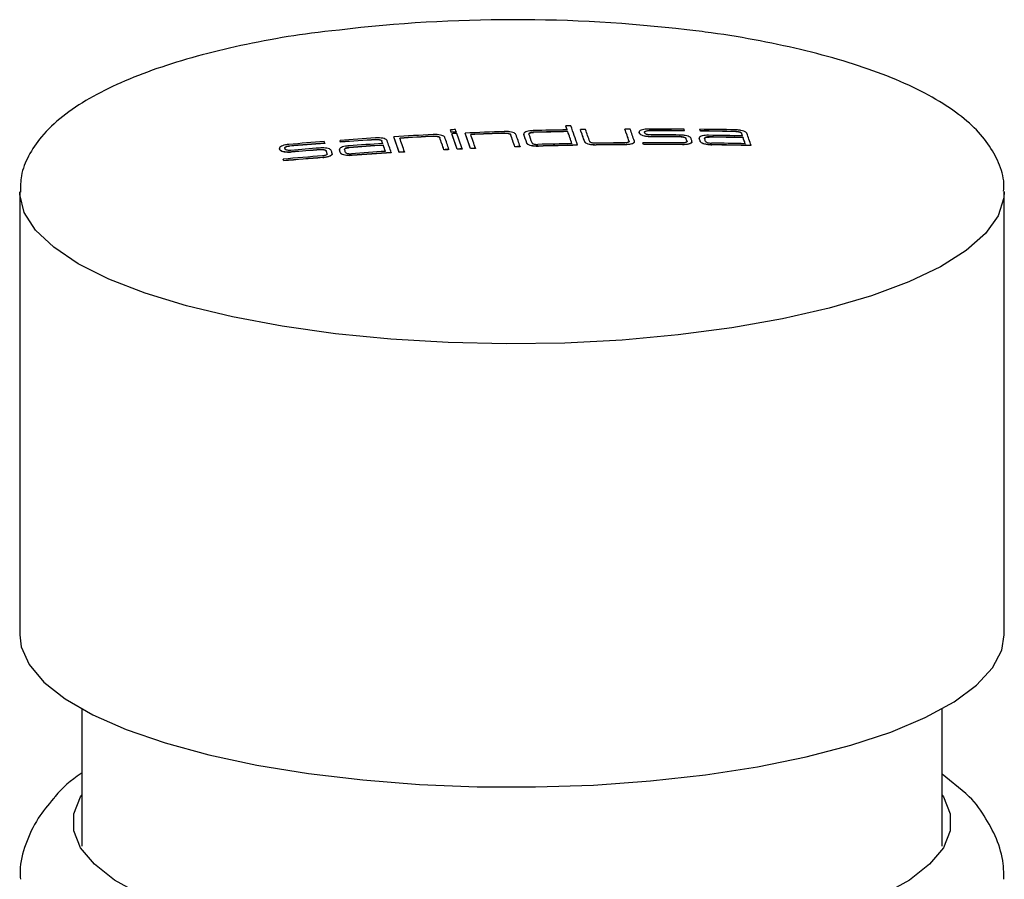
# Model space of a CAD drawing. Header units: millimetres. Extents: x 4212.574 to 4212.708, y 1662.257 to 1662.426.
# Tile 4 of 4: x 4212.647 to 4212.697, y 1662.382 to 1662.426. Entities that reach past the tile are written whole.
import ezdxf

# ---------------------------------------------------------------- set-up
doc = ezdxf.new("R2010")
doc.units = ezdxf.units.MM
doc.layers.add('SANINDUSA', color=3, linetype='Continuous')

msp = doc.modelspace()

# ---------------------------------------------------------------- linework, layer by layer
at = {"layer": 'SANINDUSA'}
for p, q in [((4212.674931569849, 1662.420143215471), (4212.674931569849, 1662.420133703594)), ((4212.66620308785, 1662.419593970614), (4212.66620308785, 1662.419584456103)), ((4212.66823106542, 1662.419623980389), (4212.66823106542, 1662.419614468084)), ((4212.668527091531, 1662.419555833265), (4212.668527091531, 1662.419546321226)), ((4212.669072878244, 1662.419948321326), (4212.669072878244, 1662.419938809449)), ((4212.669115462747, 1662.419829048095), (4212.669115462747, 1662.41981953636)), ((4212.669143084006, 1662.419751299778), (4212.669143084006, 1662.419741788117)), ((4212.669372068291, 1662.419840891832), (4212.669372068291, 1662.419831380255)), ((4212.669816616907, 1662.419781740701), (4212.669816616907, 1662.419772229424)), ((4212.671833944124, 1662.419778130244), (4212.671833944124, 1662.41976861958)), ((4212.672129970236, 1662.41970555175), (4212.672129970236, 1662.419696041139)), ((4212.672798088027, 1662.419717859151), (4212.672801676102, 1662.419734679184)), ((4212.672798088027, 1662.419727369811), (4212.672798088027, 1662.419717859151)), ((4212.673060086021, 1662.419734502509), (4212.673060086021, 1662.419724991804)), ((4212.673298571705, 1662.419823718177), (4212.673298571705, 1662.419814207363)), ((4212.675030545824, 1662.419864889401), (4212.675030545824, 1662.419855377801)), ((4212.675675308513, 1662.419958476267), (4212.675675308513, 1662.419948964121)), ((4212.677931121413, 1662.419984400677), (4212.677931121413, 1662.419974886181)), ((4212.678662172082, 1662.419815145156), (4212.678665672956, 1662.419832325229)), ((4212.678681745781, 1662.419768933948), (4212.678662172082, 1662.419824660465)), ((4212.678662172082, 1662.419824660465), (4212.678662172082, 1662.419815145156)), ((4212.678681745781, 1662.419759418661), (4212.678662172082, 1662.419815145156)), ((4212.678681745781, 1662.419768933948), (4212.678681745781, 1662.419759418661)), ((4212.678949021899, 1662.419769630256), (4212.67892945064, 1662.4198253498)), ((4212.679167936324, 1662.41990734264), (4212.679167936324, 1662.419897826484)), ((4212.679273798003, 1662.419605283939), (4212.679273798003, 1662.419595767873)), ((4212.680738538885, 1662.419601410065), (4212.680738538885, 1662.41959189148)), ((4212.680964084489, 1662.419901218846), (4212.680964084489, 1662.419891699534)), ((4212.681034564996, 1662.419516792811), (4212.681034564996, 1662.419507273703)), ((4212.681708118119, 1662.419501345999), (4212.681711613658, 1662.419518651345)), ((4212.681708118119, 1662.419510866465), (4212.681708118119, 1662.419501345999)), ((4212.68173712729, 1662.419974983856), (4212.68173712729, 1662.419965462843)), ((4212.681765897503, 1662.419893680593), (4212.681765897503, 1662.419884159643)), ((4212.68221386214, 1662.419587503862), (4212.68221386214, 1662.419577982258)), ((4212.683562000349, 1662.419866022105), (4212.683562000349, 1662.419856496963)), ((4212.683858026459, 1662.419779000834), (4212.683858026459, 1662.419769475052)), ((4212.683935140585, 1662.41955857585), (4212.683935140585, 1662.419549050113)), ((4212.660391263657, 1662.418988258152), (4212.66039475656, 1662.419006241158)), ((4212.660678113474, 1662.418965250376), (4212.660658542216, 1662.419020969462)), ((4212.660897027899, 1662.419125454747), (4212.660897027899, 1662.419115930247)), ((4212.662693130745, 1662.419270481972), (4212.662693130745, 1662.419260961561)), ((4212.663466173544, 1662.419411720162), (4212.663466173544, 1662.419402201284)), ((4212.663494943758, 1662.419330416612), (4212.663494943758, 1662.419320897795)), ((4212.663932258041, 1662.419052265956), (4212.663932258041, 1662.419042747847)), ((4212.665291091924, 1662.419453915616), (4212.665291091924, 1662.419444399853)), ((4212.665587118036, 1662.419389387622), (4212.665587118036, 1662.419379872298)), ((4212.66566423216, 1662.419168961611), (4212.66566423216, 1662.419159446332)), ((4212.670088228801, 1662.419001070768), (4212.670088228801, 1662.418991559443)), ((4212.670344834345, 1662.419012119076), (4212.670344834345, 1662.419002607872)), ((4212.672344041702, 1662.419087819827), (4212.672344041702, 1662.419078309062)), ((4212.67261132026, 1662.419096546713), (4212.67261132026, 1662.41908703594)), ((4212.6729491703, 1662.419277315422), (4212.6729491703, 1662.419267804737)), ((4212.673541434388, 1662.419124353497), (4212.673541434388, 1662.419114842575)), ((4212.675529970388, 1662.419170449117), (4212.675529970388, 1662.419160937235)), ((4212.675889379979, 1662.419345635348), (4212.675889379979, 1662.419336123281)), ((4212.676481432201, 1662.419186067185), (4212.676481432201, 1662.419176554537)), ((4212.67793550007, 1662.419201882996), (4212.67793550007, 1662.419192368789)), ((4212.678145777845, 1662.4193698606), (4212.678145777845, 1662.419360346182)), ((4212.67884861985, 1662.419287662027), (4212.67884861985, 1662.419278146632)), ((4212.678876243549, 1662.419206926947), (4212.678876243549, 1662.419197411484)), ((4212.680860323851, 1662.419204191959), (4212.680860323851, 1662.419194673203)), ((4212.681086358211, 1662.419366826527), (4212.681086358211, 1662.419357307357)), ((4212.681758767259, 1662.419364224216), (4212.681758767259, 1662.41935470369)), ((4212.682350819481, 1662.419190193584), (4212.682350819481, 1662.419180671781)), ((4212.684339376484, 1662.419155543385), (4212.684339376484, 1662.419146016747)), ((4212.660410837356, 1662.418942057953), (4212.660391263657, 1662.418997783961)), ((4212.660391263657, 1662.418997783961), (4212.660391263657, 1662.418988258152)), ((4212.660410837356, 1662.418932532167), (4212.660391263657, 1662.418988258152)), ((4212.660410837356, 1662.418942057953), (4212.660410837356, 1662.418932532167)), ((4212.661002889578, 1662.418823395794), (4212.661002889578, 1662.418813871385)), ((4212.662467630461, 1662.418942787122), (4212.662467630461, 1662.418933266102)), ((4212.662593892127, 1662.418544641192), (4212.662593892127, 1662.418535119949)), ((4212.662763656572, 1662.418880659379), (4212.662763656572, 1662.418871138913)), ((4212.662815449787, 1662.41873069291), (4212.662815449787, 1662.418721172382)), ((4212.663437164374, 1662.418921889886), (4212.663440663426, 1662.418939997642)), ((4212.663437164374, 1662.418931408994), (4212.663437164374, 1662.418921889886)), ((4212.663487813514, 1662.418784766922), (4212.663487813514, 1662.418775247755)), ((4212.664079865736, 1662.41865571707), (4212.664079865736, 1662.418646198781)), ((4212.66606846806, 1662.418788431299), (4212.66606846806, 1662.418778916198)), ((4212.666474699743, 1662.418813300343), (4212.666474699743, 1662.418803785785)), ((4212.666741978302, 1662.41882924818), (4212.666741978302, 1662.41881973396)), ((4212.668741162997, 1662.418938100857), (4212.668741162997, 1662.418928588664)), ((4212.668997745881, 1662.418950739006), (4212.668997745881, 1662.418941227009)), ((4212.6694146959, 1662.418970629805), (4212.6694146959, 1662.418961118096)), ((4212.669671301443, 1662.418982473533), (4212.669671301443, 1662.418972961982)), ((4212.660577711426, 1662.41846078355), (4212.660577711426, 1662.418451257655)), ((4212.660605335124, 1662.418380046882), (4212.660605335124, 1662.418370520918)), ((4212.647199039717, 1662.416802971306), (4212.647199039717, 1662.394295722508)), ((4212.697199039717, 1662.394295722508), (4212.697199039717, 1662.416802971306)), ((4212.650349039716, 1662.390541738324), (4212.650349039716, 1662.383570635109)), ((4212.694049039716, 1662.383570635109), (4212.694049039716, 1662.390541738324)), ((4212.695240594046, 1662.386245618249), (4212.694049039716, 1662.387231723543))]:
    msp.add_line(p, q, dxfattribs=at)
at = {"layer": 'SANINDUSA', "flags": 128}
for points in [[(4212.674874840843, 1662.409121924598), (4212.671916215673, 1662.409078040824), (4212.668961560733, 1662.409142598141), (4212.666052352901, 1662.409314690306), (4212.663229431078, 1662.409591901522), (4212.660532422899, 1662.40997034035), (4212.657999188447, 1662.41044469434), (4212.65566528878, 1662.411008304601), (4212.653563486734, 1662.41165325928), (4212.651723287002, 1662.412370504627), (4212.650170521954, 1662.413149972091), (4212.64892698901, 1662.413980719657), (4212.648010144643, 1662.414851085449), (4212.647432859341, 1662.41574885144), (4212.647203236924, 1662.416661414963), (4212.647199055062, 1662.416794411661)], [(4212.697198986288, 1662.41681894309), (4212.697178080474, 1662.416486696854), (4212.696881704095, 1662.415575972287), (4212.696238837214, 1662.414682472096), (4212.695258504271, 1662.413818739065), (4212.693954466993, 1662.412996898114), (4212.692345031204, 1662.412228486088), (4212.690452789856, 1662.411524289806), (4212.688304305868, 1662.410894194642), (4212.685929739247, 1662.41034704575), (4212.683362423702, 1662.409890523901), (4212.680638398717, 1662.409531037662), (4212.67779590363, 1662.40927363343), (4212.674874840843, 1662.409121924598)], [(4212.647199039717, 1662.394295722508), (4212.647274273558, 1662.393696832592), (4212.647678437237, 1662.392790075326), (4212.648426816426, 1662.391904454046), (4212.64950890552, 1662.391052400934), (4212.650909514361, 1662.390245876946), (4212.652608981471, 1662.389496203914), (4212.654583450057, 1662.388813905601), (4212.656805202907, 1662.388208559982), (4212.659243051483, 1662.387688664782), (4212.661862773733, 1662.387261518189), (4212.664627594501, 1662.386933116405), (4212.667498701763, 1662.386708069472), (4212.670435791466, 1662.386589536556), (4212.67339763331, 1662.386579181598), (4212.676342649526, 1662.386677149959), (4212.679229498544, 1662.386882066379), (4212.682017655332, 1662.38719105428), (4212.684667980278, 1662.38759977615), (4212.687143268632, 1662.388102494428), (4212.68940877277, 1662.388692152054), (4212.691432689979, 1662.389360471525), (4212.6931866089, 1662.390098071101), (4212.694645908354, 1662.390894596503), (4212.695790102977, 1662.391738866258), (4212.696603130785, 1662.39261902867), (4212.697073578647, 1662.393522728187), (4212.697199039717, 1662.394295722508)], [(4212.672199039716, 1662.377894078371), (4212.669404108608, 1662.377948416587), (4212.666653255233, 1662.378110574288), (4212.663989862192, 1662.378377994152), (4212.661455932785, 1662.378746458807), (4212.659091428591, 1662.379210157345), (4212.656933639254, 1662.379761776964), (4212.655016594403, 1662.380392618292), (4212.653370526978, 1662.381092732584), (4212.652021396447, 1662.381851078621), (4212.650990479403, 1662.382655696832), (4212.650294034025, 1662.383493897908), (4212.649943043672, 1662.384352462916), (4212.649943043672, 1662.385217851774), (4212.650294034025, 1662.386076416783), (4212.650349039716, 1662.386162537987)], [(4212.694049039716, 1662.386162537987), (4212.694104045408, 1662.386076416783), (4212.69445503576, 1662.385217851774), (4212.69445503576, 1662.384352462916), (4212.694104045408, 1662.383493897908), (4212.69340760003, 1662.382655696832), (4212.692376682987, 1662.381851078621), (4212.691027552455, 1662.381092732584), (4212.689381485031, 1662.380392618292), (4212.687464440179, 1662.379761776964), (4212.685306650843, 1662.379210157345), (4212.682942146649, 1662.378746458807), (4212.680408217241, 1662.378377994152), (4212.6777448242, 1662.378110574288), (4212.674993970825, 1662.377948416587), (4212.672199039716, 1662.377894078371)]]:
    msp.add_lwpolyline(points, dxfattribs=at)
at = {"layer": 'SANINDUSA'}
for centre, radius, start, end in [((4212.672297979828, 1662.350484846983), 0.07505517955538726, 83.28650191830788, 96.78428431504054), ((4212.679231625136, 1662.20280946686), 0.2173762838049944, 91.06583507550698, 91.13347731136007), ((4212.612244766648, 1662.397694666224), 0.06658507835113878, 19.52279711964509, 19.70277401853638), ((4212.612247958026, 1662.397686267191), 0.06658169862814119, 19.52281247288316, 19.70279832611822), ((4212.609234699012, 1662.396541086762), 0.07005106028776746, 18.84692982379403, 19.69406954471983), ((4212.679347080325, 1662.201566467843), 0.2184233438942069, 93.69720668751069, 94.16948350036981), ((4212.679330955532, 1662.201825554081), 0.2181637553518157, 92.92676677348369, 93.44982180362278), ((4212.599329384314, 1662.395889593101), 0.07095061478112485, 18.85013135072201, 19.51762773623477), ((4212.599332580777, 1662.395881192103), 0.07094722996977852, 18.85011433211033, 19.51764260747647), ((4212.6793590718, 1662.201755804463), 0.218152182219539, 92.9239434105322, 93.37950972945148), ((4212.679358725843, 1662.201756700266), 0.2181417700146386, 92.92399209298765, 93.37958020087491), ((4212.599236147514, 1662.395780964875), 0.07133204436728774, 18.85126740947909, 19.44592072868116), ((4212.600861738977, 1662.395760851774), 0.07172726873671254, 18.85233415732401, 19.37457065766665), ((4212.600864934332, 1662.39575245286), 0.07172388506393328, 18.85231735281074, 19.37457860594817), ((4212.601116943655, 1662.395773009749), 0.07172872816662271, 18.85234141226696, 19.37456723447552), ((4212.679250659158, 1662.202223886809), 0.2179621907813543, 92.60888344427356, 92.67640921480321), ((4212.606712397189, 1662.397616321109), 0.06623856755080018, 19.59347685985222, 19.70302568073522), ((4212.606715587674, 1662.397607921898), 0.06623518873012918, 19.59349571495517, 19.70305001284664), ((4212.679293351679, 1662.202101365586), 0.2179654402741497, 92.60887295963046, 92.67639773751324), ((4212.679293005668, 1662.202102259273), 0.2179550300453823, 92.60890660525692, 92.67643456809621), ((4212.679321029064, 1662.202021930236), 0.2179671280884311, 92.60886748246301, 92.67639173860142), ((4212.602249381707, 1662.396039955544), 0.0709717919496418, 18.85023781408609, 19.51753479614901), ((4212.602252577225, 1662.396031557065), 0.07096840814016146, 18.8502208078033, 19.51754965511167), ((4212.606967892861, 1662.397627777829), 0.06623974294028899, 19.59347027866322, 19.70301722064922), ((4212.602504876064, 1662.396051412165), 0.07097296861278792, 18.85024372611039, 19.51752964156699), ((4212.679314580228, 1662.202171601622), 0.2178173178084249, 91.97569813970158, 92.49918517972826), ((4212.602920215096, 1662.396069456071), 0.07097465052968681, 18.85025218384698, 19.51752226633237), ((4212.602923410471, 1662.396061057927), 0.070971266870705, 18.8502351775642, 19.51753710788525), ((4212.67934292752, 1662.202101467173), 0.2178061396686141, 91.97569422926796, 92.43163732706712), ((4212.679342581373, 1662.202102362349), 0.2177957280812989, 91.9756975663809, 92.43166251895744), ((4212.602817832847, 1662.395956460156), 0.07135446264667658, 18.85137940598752, 19.44584536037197), ((4212.604454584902, 1662.39590707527), 0.07173789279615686, 18.85238691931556, 19.37454571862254), ((4212.604457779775, 1662.395898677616), 0.07173450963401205, 18.85237012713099, 19.37455364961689), ((4212.604721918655, 1662.395915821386), 0.07173783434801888, 18.85238662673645, 19.37454584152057), ((4212.603865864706, 1662.396336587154), 0.0727927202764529, 18.36995437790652, 18.74362429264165), ((4212.603869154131, 1662.396328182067), 0.07278925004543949, 18.36994446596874, 18.74363221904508), ((4212.606085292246, 1662.396180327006), 0.07099593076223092, 18.9888420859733, 19.37611898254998), ((4212.679304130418, 1662.202505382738), 0.2174833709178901, 91.13352505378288, 91.58850048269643), ((4212.679332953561, 1662.202422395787), 0.2174850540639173, 91.13353026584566, 91.58994370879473), ((4212.679332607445, 1662.20242329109), 0.2174746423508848, 91.13349331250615, 91.58992859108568), ((4212.608091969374, 1662.396230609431), 0.0709883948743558, 18.91814786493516, 19.44680866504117), ((4212.608095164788, 1662.396222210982), 0.07098501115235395, 18.91813410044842, 19.44682012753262), ((4212.679300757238, 1662.202677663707), 0.2173110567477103, 90.88826371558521, 90.95592257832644), ((4212.609493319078, 1662.396496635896), 0.07021761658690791, 18.98997200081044, 19.51966674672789), ((4212.6094965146, 1662.39648823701), 0.07021423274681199, 18.98996158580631, 19.51968178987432), ((4212.609737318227, 1662.396496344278), 0.07023095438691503, 18.98716840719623, 19.51963622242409), ((4212.67929815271, 1662.202917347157), 0.2170713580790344, 90.29027995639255, 90.36082899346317), ((4212.61175845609, 1662.396525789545), 0.07020774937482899, 18.98848963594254, 19.51972536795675), ((4212.611761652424, 1662.396517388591), 0.07020436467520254, 18.98847914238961, 19.51974042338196), ((4212.612035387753, 1662.396530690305), 0.07019752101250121, 18.98991013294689, 19.51975614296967), ((4212.679297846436, 1662.203131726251), 0.2168569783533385, 89.56736052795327, 90.04193089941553), ((4212.679326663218, 1662.203049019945), 0.2168583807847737, 89.56737564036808, 90.04193694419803), ((4212.679326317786, 1662.203049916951), 0.2168479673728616, 89.56726360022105, 90.04184773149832), ((4212.679403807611, 1662.202808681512), 0.2168791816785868, 89.65783207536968, 90.0419415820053), ((4212.679432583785, 1662.202726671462), 0.2168786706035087, 89.6549860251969, 90.04194861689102), ((4212.679432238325, 1662.202727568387), 0.2168682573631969, 89.65487820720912, 90.0418593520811), ((4212.617052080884, 1662.39733093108), 0.0677802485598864, 19.45048515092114, 19.5233884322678), ((4212.612690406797, 1662.395829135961), 0.07233276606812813, 18.99032035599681, 19.11599573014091), ((4212.612693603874, 1662.39582073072), 0.07232938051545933, 18.9903100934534, 19.11599138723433), ((4212.607830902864, 1662.396259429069), 0.07705327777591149, 17.45074918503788, 17.56506650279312), ((4212.613387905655, 1662.395831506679), 0.07230742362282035, 18.99306366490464, 19.11599750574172), ((4212.613391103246, 1662.395823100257), 0.07230403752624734, 18.99305354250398, 19.11599317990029), ((4212.617865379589, 1662.39732739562), 0.06776808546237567, 19.45052768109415, 19.52344386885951), ((4212.67930057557, 1662.203421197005), 0.2165674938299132, 88.88011826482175, 89.35536457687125), ((4212.617868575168, 1662.397318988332), 0.06776470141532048, 19.45053952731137, 19.52345929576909), ((4212.67932904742, 1662.203339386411), 0.2165584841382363, 88.87999870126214, 89.35525883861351), ((4212.679329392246, 1662.20333848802), 0.2165688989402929, 88.88014380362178, 89.3553810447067), ((4212.613644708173, 1662.395824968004), 0.07231848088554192, 18.99027707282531, 19.11597747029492), ((4212.679407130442, 1662.203151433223), 0.2165364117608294, 88.80941097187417, 89.26492871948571), ((4212.679435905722, 1662.203068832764), 0.2165364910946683, 88.80941211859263, 89.2649297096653), ((4212.679435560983, 1662.203069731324), 0.2165260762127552, 88.80926362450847, 89.26480312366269), ((4212.618332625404, 1662.396732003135), 0.06946036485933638, 19.25756769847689, 19.37810715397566), ((4212.618335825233, 1662.396723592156), 0.06945697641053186, 19.25757013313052, 19.37811545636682), ((4212.615666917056, 1662.395804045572), 0.07228297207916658, 18.92031122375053, 19.18579182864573), ((4212.615670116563, 1662.395795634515), 0.07227958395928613, 18.92029765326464, 19.18579080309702), ((4212.616561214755, 1662.396013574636), 0.07162003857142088, 18.85180071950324, 19.3748228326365), ((4212.679364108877, 1662.201338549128), 0.2186518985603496, 94.38028574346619, 94.85247752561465), ((4212.67939292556, 1662.20125584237), 0.2186533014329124, 94.38026975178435, 94.85245257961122), ((4212.67939258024, 1662.201256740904), 0.2186428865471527, 94.38038807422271, 94.85259346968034), ((4212.679471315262, 1662.201019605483), 0.2186700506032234, 94.47016909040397, 94.85241612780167), ((4212.598788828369, 1662.396702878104), 0.06777209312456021, 19.45051366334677, 19.52342561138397), ((4212.599579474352, 1662.396758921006), 0.06778391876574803, 19.45047232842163, 19.52337171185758), ((4212.599582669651, 1662.396750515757), 0.06778053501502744, 19.45048416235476, 19.52338713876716), ((4212.679375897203, 1662.201483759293), 0.2184247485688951, 93.69720109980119, 94.16946887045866), ((4212.679375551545, 1662.201484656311), 0.2184143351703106, 93.69728673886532, 94.16957712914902), ((4212.679451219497, 1662.201289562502), 0.2183993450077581, 93.62690481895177, 94.07950824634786), ((4212.679480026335, 1662.201206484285), 0.2183999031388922, 93.62690455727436, 94.08230798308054), ((4212.679479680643, 1662.201207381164), 0.2183894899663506, 93.62698684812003, 94.08241199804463), ((4212.599988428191, 1662.396316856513), 0.06953797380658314, 19.25751168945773, 19.37791737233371), ((4212.599991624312, 1662.3963084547), 0.0695345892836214, 19.25751414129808, 19.37792563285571), ((4212.597322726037, 1662.395388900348), 0.07236057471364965, 18.92062185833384, 19.18581552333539), ((4212.597325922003, 1662.395380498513), 0.07235719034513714, 18.92060832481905, 19.18581448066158), ((4212.598209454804, 1662.395618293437), 0.07170565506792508, 18.85222676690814, 19.37462143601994), ((4212.679589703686, 1662.201307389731), 0.2179009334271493, 92.43161432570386, 92.49914981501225), ((4212.679589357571, 1662.201308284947), 0.2178905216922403, 92.43163951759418, 92.49917818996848), ((4212.679581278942, 1662.201530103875), 0.217678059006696, 91.8349000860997, 91.90528886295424), ((4212.679580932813, 1662.201530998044), 0.2176676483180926, 91.83489669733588, 91.90528886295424), ((4212.679548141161, 1662.20180467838), 0.2174841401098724, 91.1335269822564, 91.58994235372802), ((4212.679575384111, 1662.201738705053), 0.2174693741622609, 91.06589032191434, 91.58994443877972), ((4212.679575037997, 1662.201739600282), 0.2174589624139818, 91.06585013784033, 91.5899293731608), ((4212.679784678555, 1662.202260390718), 0.2170319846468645, 90.49537930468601, 90.88194084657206), ((4212.679570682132, 1662.20201746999), 0.2171905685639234, 90.4313719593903, 90.81498454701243), ((4212.679570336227, 1662.202018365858), 0.2171801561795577, 90.43130134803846, 90.8149323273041), ((4212.679541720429, 1662.202383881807), 0.2169048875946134, 89.65497570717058, 90.18308395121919), ((4212.608661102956, 1662.395227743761), 0.07419681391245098, 18.85555684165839, 18.92144988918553), ((4212.608664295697, 1662.39521934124), 0.07419343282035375, 18.8555403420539, 18.92143642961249), ((4212.679569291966, 1662.202303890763), 0.2169041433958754, 89.65896861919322, 90.18307081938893), ((4212.679568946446, 1662.202304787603), 0.2168937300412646, 89.65886100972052, 90.18298832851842), ((4212.679545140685, 1662.202755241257), 0.2165335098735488, 88.80936958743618, 89.26489343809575), ((4212.67957260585, 1662.202692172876), 0.2165063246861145, 88.73842988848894, 89.26475919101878), ((4212.679572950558, 1662.202691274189), 0.2165167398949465, 88.73858182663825, 89.26488577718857), ((4212.679611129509, 1662.200601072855), 0.2186895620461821, 94.46740755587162, 94.99299558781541), ((4212.679638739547, 1662.200521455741), 0.2186884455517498, 94.47023761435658, 94.99301755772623), ((4212.679638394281, 1662.200522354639), 0.2186780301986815, 94.47036018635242, 94.9931651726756), ((4212.679500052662, 1662.200937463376), 0.2186696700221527, 94.46735664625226, 94.85242125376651), ((4212.679499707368, 1662.200938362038), 0.2186592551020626, 94.46747906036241, 94.85256214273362), ((4212.59442901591, 1662.395196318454), 0.07232268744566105, 18.9902898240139, 19.11598285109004), ((4212.59443221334, 1662.395187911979), 0.07231930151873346, 18.99027957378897, 19.11597850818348), ((4212.594696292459, 1662.395219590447), 0.0723113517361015, 18.99307542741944, 19.11600251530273), ((4212.595107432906, 1662.395248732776), 0.07231750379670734, 18.99309382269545, 19.11601038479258), ((4212.595110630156, 1662.395240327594), 0.07231411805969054, 18.99308370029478, 19.116006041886), ((4212.595346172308, 1662.395261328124), 0.07233641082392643, 18.99033139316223, 19.11600038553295), ((4212.679589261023, 1662.200892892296), 0.2183969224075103, 93.62692810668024, 94.08233776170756), ((4212.679615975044, 1662.200826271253), 0.2183827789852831, 93.55666188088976, 94.07956195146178), ((4212.679615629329, 1662.20082716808), 0.2183723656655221, 93.55674082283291, 94.07966586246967), ((4212.679607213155, 1662.200966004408), 0.2182427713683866, 93.37949908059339, 93.44979314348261), ((4212.679606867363, 1662.200966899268), 0.2182323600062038, 93.37956955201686, 93.44986696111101), ((4212.679595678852, 1662.201177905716), 0.2180305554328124, 92.78610582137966, 92.85361442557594), ((4212.679595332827, 1662.201178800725), 0.2180201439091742, 92.78614792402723, 92.8536597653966), ((4212.679592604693, 1662.201242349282), 0.2179660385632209, 92.60887097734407, 92.67639559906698), ((4212.679592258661, 1662.20124324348), 0.2179556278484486, 92.6089046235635, 92.676432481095), ((4212.590463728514, 1662.394426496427), 0.0741189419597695, 18.85517635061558, 18.92113978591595), ((4212.590466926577, 1662.394418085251), 0.07411555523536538, 18.8551597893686, 18.92112627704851)]:
    msp.add_arc(centre, radius, start, end, dxfattribs=at)
for points, knots in [([(4212.663431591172, 1662.425014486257), (4212.662384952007, 1662.424909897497), (4212.660737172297, 1662.424687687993), (4212.658403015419, 1662.424236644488), (4212.656167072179, 1662.423694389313), (4212.654125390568, 1662.423064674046), (4212.652294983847, 1662.422350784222), (4212.650693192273, 1662.421547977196), (4212.649337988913, 1662.420644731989), (4212.648312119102, 1662.419678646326), (4212.647630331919, 1662.418663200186), (4212.647244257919, 1662.417702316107), (4212.647236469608, 1662.417066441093), (4212.647233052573, 1662.416787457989)], [0, 0, 0, 0, 0.08892797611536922, 0.1852180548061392, 0.2818794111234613, 0.3790815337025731, 0.4770678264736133, 0.5761751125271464, 0.6767693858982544, 0.7787017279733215, 0.8623906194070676, 0.9396254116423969, 1, 1, 1, 1]), ([(4212.69716017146, 1662.416828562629), (4212.697169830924, 1662.416960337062), (4212.697206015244, 1662.417453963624), (4212.696933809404, 1662.418294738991), (4212.696393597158, 1662.419280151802), (4212.695562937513, 1662.420204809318), (4212.694440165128, 1662.421089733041), (4212.693002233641, 1662.421926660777), (4212.691280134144, 1662.422694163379), (4212.689320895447, 1662.423376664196), (4212.687162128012, 1662.423971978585), (4212.68482103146, 1662.424472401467), (4212.682781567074, 1662.424826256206), (4212.681488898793, 1662.424976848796), (4212.681072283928, 1662.425025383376)], [0, 0, 0, 0, 0.02860205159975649, 0.1071431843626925, 0.1865892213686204, 0.2719946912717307, 0.3655881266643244, 0.4647192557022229, 0.5645874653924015, 0.6633075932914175, 0.7609600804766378, 0.8578372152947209, 0.9541822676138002, 1, 1, 1, 1]), ([(4212.665854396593, 1662.419406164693), (4212.665842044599, 1662.419424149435), (4212.665817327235, 1662.419460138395), (4212.665708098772, 1662.419503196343), (4212.665559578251, 1662.419531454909), (4212.665402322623, 1662.419541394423), (4212.665302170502, 1662.419536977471), (4212.665262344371, 1662.419535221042)], [0, 0, 0, 0, 0.2143248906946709, 0.4288818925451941, 0.643502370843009, 0.8582364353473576, 1, 1, 1, 1]), ([(4212.668783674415, 1662.419568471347), (4212.668771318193, 1662.419586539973), (4212.668746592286, 1662.41962269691), (4212.668637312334, 1662.419667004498), (4212.668488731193, 1662.419697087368), (4212.668331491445, 1662.419709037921), (4212.668231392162, 1662.419705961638), (4212.668191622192, 1662.419704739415)], [0, 0, 0, 0, 0.2144183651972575, 0.4290703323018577, 0.6437455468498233, 0.8584582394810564, 0.9999999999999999, 0.9999999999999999, 0.9999999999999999, 0.9999999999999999]), ([(4212.66823106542, 1662.419623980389), (4212.668261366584, 1662.419624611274), (4212.668322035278, 1662.419625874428), (4212.668407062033, 1662.419615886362), (4212.668474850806, 1662.419598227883), (4212.668515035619, 1662.419576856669), (4212.668523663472, 1662.419561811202), (4212.668527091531, 1662.419555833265)], [0, 0, 0, 0, 0.2142740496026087, 0.4290173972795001, 0.6437512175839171, 0.8584535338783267, 1, 1, 1, 1]), ([(4212.668527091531, 1662.419546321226), (4212.668520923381, 1662.419555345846), (4212.6685085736, 1662.419573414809), (4212.668453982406, 1662.419595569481), (4212.668379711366, 1662.41961062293), (4212.668301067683, 1662.419616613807), (4212.66825098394, 1662.41961507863), (4212.66823106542, 1662.419614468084)], [0, 0, 0, 0, 0.2141836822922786, 0.4288354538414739, 0.6435103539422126, 0.8582225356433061, 1, 1, 1, 1]), ([(4212.672397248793, 1662.419714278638), (4212.672384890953, 1662.419732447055), (4212.67236016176, 1662.419768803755), (4212.672250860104, 1662.419814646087), (4212.672102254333, 1662.419846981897), (4212.671945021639, 1662.419861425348), (4212.671844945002, 1662.419860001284), (4212.671805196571, 1662.419859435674)], [0, 0, 0, 0, 0.2144603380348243, 0.4291551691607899, 0.6438500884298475, 0.8585444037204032, 1, 1, 1, 1]), ([(4212.671833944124, 1662.419778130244), (4212.671864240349, 1662.419778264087), (4212.671924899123, 1662.419778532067), (4212.67200991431, 1662.419767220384), (4212.672077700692, 1662.419748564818), (4212.672117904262, 1662.419726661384), (4212.672126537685, 1662.419711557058), (4212.672129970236, 1662.41970555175)], [0, 0, 0, 0, 0.2142233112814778, 0.4289155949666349, 0.6436087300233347, 0.8583028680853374, 1, 1, 1, 1]), ([(4212.672129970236, 1662.419696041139), (4212.672123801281, 1662.419705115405), (4212.672111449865, 1662.419723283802), (4212.672056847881, 1662.41974620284), (4212.671982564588, 1662.419762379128), (4212.671903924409, 1662.419769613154), (4212.671853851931, 1662.41976890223), (4212.671833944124, 1662.41976861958)], [0, 0, 0, 0, 0.2142254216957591, 0.4289198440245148, 0.6436143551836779, 0.8583082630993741, 1, 1, 1, 1]), ([(4212.673275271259, 1662.419905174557), (4212.673215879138, 1662.419901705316), (4212.67309702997, 1662.419894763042), (4212.672946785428, 1662.419862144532), (4212.672840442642, 1662.419817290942), (4212.672792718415, 1662.41976970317), (4212.672796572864, 1662.419739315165), (4212.672798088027, 1662.419727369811)], [0, 0, 0, 0, 0.2149756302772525, 0.4301862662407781, 0.645397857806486, 0.8606078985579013, 0.9999999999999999, 0.9999999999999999, 0.9999999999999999, 0.9999999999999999]), ([(4212.673298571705, 1662.419823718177), (4212.673268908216, 1662.419821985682), (4212.673209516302, 1662.4198185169), (4212.673134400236, 1662.419802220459), (4212.673081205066, 1662.419779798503), (4212.673057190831, 1662.419755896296), (4212.673059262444, 1662.419740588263), (4212.673060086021, 1662.419734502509)], [0, 0, 0, 0, 0.2142286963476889, 0.4289263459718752, 0.6436249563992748, 0.8583220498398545, 1, 1, 1, 1]), ([(4212.673060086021, 1662.419724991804), (4212.673059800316, 1662.419734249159), (4212.673059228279, 1662.41975278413), (4212.673096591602, 1662.419778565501), (4212.673157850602, 1662.419798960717), (4212.673229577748, 1662.419810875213), (4212.673278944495, 1662.419813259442), (4212.673298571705, 1662.419814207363)], [0, 0, 0, 0, 0.2142223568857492, 0.4289135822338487, 0.6436080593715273, 0.8583058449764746, 0.9999999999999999, 0.9999999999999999, 0.9999999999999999, 0.9999999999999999]), ([(4212.67913914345, 1662.419988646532), (4212.679079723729, 1662.41998679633), (4212.678960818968, 1662.41998309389), (4212.678810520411, 1662.4199547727), (4212.678704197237, 1662.419913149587), (4212.678656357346, 1662.419867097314), (4212.678660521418, 1662.419836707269), (4212.678662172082, 1662.419824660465)], [0, 0, 0, 0, 0.2146215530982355, 0.4294790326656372, 0.6442932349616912, 0.8589956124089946, 0.9999999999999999, 0.9999999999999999, 0.9999999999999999, 0.9999999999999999]), ([(4212.678681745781, 1662.419768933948), (4212.678694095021, 1662.419750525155), (4212.678718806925, 1662.41971368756), (4212.678828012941, 1662.419664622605), (4212.678976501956, 1662.419627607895), (4212.679133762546, 1662.419608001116), (4212.679233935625, 1662.419606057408), (4212.679273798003, 1662.419605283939)], [0, 0, 0, 0, 0.2142983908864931, 0.4288296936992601, 0.64340780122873, 0.8580994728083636, 1, 1, 1, 1]), ([(4212.679273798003, 1662.419595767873), (4212.679213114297, 1662.419597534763), (4212.679091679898, 1662.419601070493), (4212.6789215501, 1662.419629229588), (4212.678786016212, 1662.419670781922), (4212.678705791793, 1662.419716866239), (4212.678688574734, 1662.419747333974), (4212.678681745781, 1662.419759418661)], [0, 0, 0, 0, 0.2146070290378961, 0.4294509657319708, 0.6442300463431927, 0.8588878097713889, 1, 1, 1, 1]), ([(4212.67892945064, 1662.4198253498), (4212.678929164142, 1662.419834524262), (4212.678928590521, 1662.419852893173), (4212.6789659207, 1662.419877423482), (4212.679027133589, 1662.419895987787), (4212.679098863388, 1662.419905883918), (4212.679148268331, 1662.41990692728), (4212.679167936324, 1662.41990734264)], [0, 0, 0, 0, 0.2140792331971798, 0.4286248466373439, 0.6432383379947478, 0.8579740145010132, 1, 1, 1, 1]), ([(4212.679167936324, 1662.419897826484), (4212.679138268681, 1662.419896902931), (4212.679078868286, 1662.419895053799), (4212.679003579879, 1662.419880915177), (4212.678950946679, 1662.4198600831), (4212.678928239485, 1662.419839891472), (4212.678929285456, 1662.419827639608), (4212.678929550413, 1662.419824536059)], [0, 0, 0, 0, 0.2301280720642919, 0.4607611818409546, 0.6913479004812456, 0.92181461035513, 1, 1, 1, 1]), ([(4212.67924504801, 1662.419687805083), (4212.679214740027, 1662.419688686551), (4212.679154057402, 1662.419690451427), (4212.679069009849, 1662.419704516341), (4212.679001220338, 1662.419725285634), (4212.678961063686, 1662.419748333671), (4212.678952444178, 1662.419763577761), (4212.678949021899, 1662.419769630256)], [0, 0, 0, 0, 0.2143721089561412, 0.4292157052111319, 0.6439944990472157, 0.8586519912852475, 1, 1, 1, 1]), ([(4212.681291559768, 1662.41951323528), (4212.681279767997, 1662.419531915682), (4212.681256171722, 1662.419569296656), (4212.681148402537, 1662.41961982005), (4212.681000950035, 1662.419658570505), (4212.680842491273, 1662.419680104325), (4212.680740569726, 1662.419682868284), (4212.680698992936, 1662.419683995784)], [0, 0, 0, 0, 0.2129725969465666, 0.4261751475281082, 0.6394646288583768, 0.8529270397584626, 1, 1, 1, 1]), ([(4212.680738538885, 1662.419601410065), (4212.680768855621, 1662.419600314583), (4212.680829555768, 1662.419598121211), (4212.680914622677, 1662.419583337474), (4212.68098241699, 1662.419561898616), (4212.681022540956, 1662.419538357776), (4212.681031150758, 1662.419522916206), (4212.681034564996, 1662.419516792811)], [0, 0, 0, 0, 0.2144554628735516, 0.4293825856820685, 0.6442359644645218, 0.8589208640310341, 1, 1, 1, 1]), ([(4212.681034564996, 1662.419507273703), (4212.681028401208, 1662.419516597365), (4212.681016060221, 1662.419535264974), (4212.680961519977, 1662.4195603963), (4212.680887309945, 1662.419579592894), (4212.680808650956, 1662.419590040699), (4212.680758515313, 1662.419591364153), (4212.680738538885, 1662.41959189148)], [0, 0, 0, 0, 0.2140042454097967, 0.4284741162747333, 0.6430333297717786, 0.8577674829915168, 1, 1, 1, 1]), ([(4212.682185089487, 1662.419670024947), (4212.682125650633, 1662.419668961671), (4212.68200670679, 1662.419666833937), (4212.681856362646, 1662.419640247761), (4212.681750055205, 1662.419599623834), (4212.68170229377, 1662.419553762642), (4212.681706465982, 1662.419523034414), (4212.681708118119, 1662.419510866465)], [0, 0, 0, 0, 0.2147631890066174, 0.4297653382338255, 0.6446452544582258, 0.8592844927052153, 1, 1, 1, 1]), ([(4212.68221386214, 1662.419587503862), (4212.682184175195, 1662.419586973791), (4212.682124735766, 1662.41958591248), (4212.68204957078, 1662.419572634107), (4212.681996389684, 1662.41955232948), (4212.681972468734, 1662.419529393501), (4212.681974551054, 1662.419514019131), (4212.681975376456, 1662.419507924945)], [0, 0, 0, 0, 0.21452828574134, 0.4295301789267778, 0.6444099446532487, 0.8590490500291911, 1, 1, 1, 1]), ([(4212.681977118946, 1662.419507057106), (4212.681977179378, 1662.419513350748), (4212.681977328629, 1662.419528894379), (4212.682012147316, 1662.419550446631), (4212.68207284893, 1662.419568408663), (4212.682144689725, 1662.419577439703), (4212.68219413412, 1662.419577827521), (4212.68221386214, 1662.419577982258)], [0, 0, 0, 0, 0.1565080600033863, 0.3865334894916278, 0.6166688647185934, 0.8470531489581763, 1, 1, 1, 1]), ([(4212.684125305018, 1662.419773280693), (4212.684112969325, 1662.419791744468), (4212.684088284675, 1662.419828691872), (4212.683979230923, 1662.419879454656), (4212.683830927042, 1662.419919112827), (4212.683673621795, 1662.419941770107), (4212.683573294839, 1662.419945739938), (4212.683533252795, 1662.41994732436)], [0, 0, 0, 0, 0.214038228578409, 0.4283066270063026, 0.6427013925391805, 0.8573965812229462, 1, 1, 1, 1]), ([(4212.683562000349, 1662.419866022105), (4212.683592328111, 1662.419864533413), (4212.683653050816, 1662.419861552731), (4212.683738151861, 1662.419845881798), (4212.683805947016, 1662.419823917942), (4212.683846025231, 1662.419800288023), (4212.683854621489, 1662.419785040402), (4212.683858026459, 1662.419779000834)], [0, 0, 0, 0, 0.2146171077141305, 0.4297096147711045, 0.6446340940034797, 0.8592399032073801, 1, 1, 1, 1]), ([(4212.683858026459, 1662.419769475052), (4212.683851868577, 1662.419778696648), (4212.683839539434, 1662.419797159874), (4212.683785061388, 1662.419822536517), (4212.683710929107, 1662.419842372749), (4212.68363225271, 1662.419853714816), (4212.683582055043, 1662.419855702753), (4212.683562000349, 1662.419856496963)], [0, 0, 0, 0, 0.2138033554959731, 0.4280712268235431, 0.6424653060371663, 0.8571597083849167, 1, 1, 1, 1]), ([(4212.660868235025, 1662.419206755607), (4212.660808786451, 1662.419199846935), (4212.660689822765, 1662.419186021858), (4212.660539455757, 1662.419144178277), (4212.660433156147, 1662.419092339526), (4212.660385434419, 1662.419040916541), (4212.660389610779, 1662.419010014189), (4212.660391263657, 1662.418997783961)], [0, 0, 0, 0, 0.2148342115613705, 0.4299088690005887, 0.6448224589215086, 0.8594313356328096, 1, 1, 1, 1]), ([(4212.660658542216, 1662.419020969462), (4212.660658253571, 1662.41903038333), (4212.660657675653, 1662.419049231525), (4212.660694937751, 1662.419077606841), (4212.660756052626, 1662.419101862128), (4212.660827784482, 1662.419118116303), (4212.660877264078, 1662.419123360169), (4212.660897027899, 1662.419125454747)], [0, 0, 0, 0, 0.2138217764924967, 0.4281082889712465, 0.642514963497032, 0.857208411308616, 1, 1, 1, 1]), ([(4212.660897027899, 1662.419115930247), (4212.660867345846, 1662.419112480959), (4212.660807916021, 1662.419105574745), (4212.660732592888, 1662.419084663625), (4212.660679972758, 1662.419058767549), (4212.660657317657, 1662.41903607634), (4212.660658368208, 1662.419023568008), (4212.660658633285, 1662.419020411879)], [0, 0, 0, 0, 0.2303504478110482, 0.4612109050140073, 0.6918985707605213, 0.9222591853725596, 1, 1, 1, 1]), ([(4212.663020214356, 1662.418900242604), (4212.663007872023, 1662.418918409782), (4212.662983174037, 1662.418954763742), (4212.662874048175, 1662.418997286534), (4212.662725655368, 1662.41902426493), (4212.662568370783, 1662.419032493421), (4212.662468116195, 1662.419026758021), (4212.662428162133, 1662.419024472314)], [0, 0, 0, 0, 0.2141579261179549, 0.4285469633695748, 0.6430331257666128, 0.8577394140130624, 1, 1, 1, 1]), ([(4212.663914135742, 1662.419135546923), (4212.663854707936, 1662.419129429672), (4212.663735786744, 1662.41911718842), (4212.663585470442, 1662.41907713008), (4212.663479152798, 1662.419026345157), (4212.663431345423, 1662.418975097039), (4212.663435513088, 1662.418943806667), (4212.663437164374, 1662.418931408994)], [0, 0, 0, 0, 0.2146762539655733, 0.4295893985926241, 0.6444335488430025, 0.8591197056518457, 1, 1, 1, 1]), ([(4212.663932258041, 1662.419052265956), (4212.663902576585, 1662.41904921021), (4212.663843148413, 1662.419043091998), (4212.663767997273, 1662.419023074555), (4212.663714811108, 1662.418997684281), (4212.663690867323, 1662.418972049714), (4212.663692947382, 1662.418956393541), (4212.663693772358, 1662.418950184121)], [0, 0, 0, 0, 0.2144418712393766, 0.429355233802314, 0.6441994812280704, 0.8588853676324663, 1, 1, 1, 1]), ([(4212.663695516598, 1662.418949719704), (4212.663695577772, 1662.418956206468), (4212.663695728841, 1662.418972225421), (4212.663730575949, 1662.418997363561), (4212.663791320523, 1662.419020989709), (4212.66386316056, 1662.419036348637), (4212.663912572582, 1662.419040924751), (4212.663932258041, 1662.419042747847)], [0, 0, 0, 0, 0.1566175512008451, 0.3867644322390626, 0.6170017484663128, 0.8474157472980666, 1, 1, 1, 1]), ([(4212.665291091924, 1662.419453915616), (4212.665321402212, 1662.419454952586), (4212.665382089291, 1662.419457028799), (4212.665467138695, 1662.419448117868), (4212.665534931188, 1662.419431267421), (4212.665575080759, 1662.419410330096), (4212.665583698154, 1662.419395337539), (4212.665587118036, 1662.419389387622)], [0, 0, 0, 0, 0.2143752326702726, 0.4292208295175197, 0.6440267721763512, 0.8587291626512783, 0.9999999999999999, 0.9999999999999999, 0.9999999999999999, 0.9999999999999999]), ([(4212.665587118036, 1662.419379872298), (4212.665580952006, 1662.419388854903), (4212.66556860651, 1662.419406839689), (4212.665514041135, 1662.419428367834), (4212.665439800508, 1662.419442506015), (4212.665361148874, 1662.419447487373), (4212.665311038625, 1662.419445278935), (4212.665291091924, 1662.419444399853)], [0, 0, 0, 0, 0.2140899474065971, 0.428646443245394, 0.6432663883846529, 0.8579999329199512, 1, 1, 1, 1]), ([(4212.6729491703, 1662.419277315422), (4212.672961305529, 1662.419258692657), (4212.672985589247, 1662.419221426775), (4212.673094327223, 1662.419173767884), (4212.673242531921, 1662.419139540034), (4212.67340024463, 1662.419123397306), (4212.67350100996, 1662.419124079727), (4212.673541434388, 1662.419124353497)], [0, 0, 0, 0, 0.2139489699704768, 0.4281317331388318, 0.6423180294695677, 0.8565073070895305, 1, 1, 1, 1]), ([(4212.673541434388, 1662.419114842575), (4212.673480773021, 1662.419115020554), (4212.673359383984, 1662.419115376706), (4212.673189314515, 1662.419139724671), (4212.673053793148, 1662.419178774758), (4212.672973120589, 1662.419224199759), (4212.672956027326, 1662.419255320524), (4212.6729491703, 1662.419267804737)], [0, 0, 0, 0, 0.2139538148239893, 0.4281414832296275, 0.6423309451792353, 0.8565197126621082, 1, 1, 1, 1]), ([(4212.673217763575, 1662.419281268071), (4212.673223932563, 1662.419271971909), (4212.67323628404, 1662.419253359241), (4212.673290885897, 1662.419229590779), (4212.673365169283, 1662.419212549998), (4212.673443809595, 1662.419204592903), (4212.673493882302, 1662.419204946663), (4212.673513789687, 1662.419205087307)], [0, 0, 0, 0, 0.2142236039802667, 0.4289160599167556, 0.6436120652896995, 0.8583110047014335, 1, 1, 1, 1]), ([(4212.675889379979, 1662.419345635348), (4212.675901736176, 1662.419326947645), (4212.67592646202, 1662.419289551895), (4212.676035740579, 1662.41924077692), (4212.676184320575, 1662.419204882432), (4212.676341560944, 1662.419186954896), (4212.676441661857, 1662.419186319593), (4212.676481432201, 1662.419186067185)], [0, 0, 0, 0, 0.2144144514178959, 0.4290623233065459, 0.6437378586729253, 0.85845615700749, 1, 1, 1, 1]), ([(4212.676481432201, 1662.419176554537), (4212.676420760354, 1662.419177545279), (4212.676299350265, 1662.419179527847), (4212.676129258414, 1662.419206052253), (4212.675993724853, 1662.419246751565), (4212.67591345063, 1662.419292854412), (4212.675896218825, 1662.419323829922), (4212.675889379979, 1662.419336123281)], [0, 0, 0, 0, 0.214516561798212, 0.4292678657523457, 0.6440099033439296, 0.8587169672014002, 1, 1, 1, 1]), ([(4212.676444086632, 1662.419266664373), (4212.676413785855, 1662.41926712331), (4212.676353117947, 1662.419268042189), (4212.676267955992, 1662.41928119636), (4212.676199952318, 1662.419301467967), (4212.676159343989, 1662.419324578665), (4212.676150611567, 1662.419340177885), (4212.676147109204, 1662.419346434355)], [0, 0, 0, 0, 0.2137977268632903, 0.4280636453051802, 0.6423207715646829, 0.8565434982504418, 1, 1, 1, 1]), ([(4212.678145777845, 1662.4193698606), (4212.67814606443, 1662.419360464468), (4212.678146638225, 1662.419341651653), (4212.678109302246, 1662.419316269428), (4212.678048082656, 1662.419296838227), (4212.677976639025, 1662.419286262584), (4212.677927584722, 1662.419284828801), (4212.677908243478, 1662.419284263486)], [0, 0, 0, 0, 0.2146059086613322, 0.4296811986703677, 0.6447782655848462, 0.8599423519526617, 1, 1, 1, 1]), ([(4212.67793550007, 1662.419201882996), (4212.677994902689, 1662.419204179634), (4212.678113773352, 1662.419208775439), (4212.678264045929, 1662.419238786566), (4212.678370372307, 1662.419282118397), (4212.678418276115, 1662.419329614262), (4212.678414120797, 1662.419360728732), (4212.678412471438, 1662.419373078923)], [0, 0, 0, 0, 0.2145450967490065, 0.4293264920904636, 0.644061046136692, 0.8587180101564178, 1, 1, 1, 1]), ([(4212.678408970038, 1662.419345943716), (4212.67840884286, 1662.419333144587), (4212.678408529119, 1662.419301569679), (4212.678338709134, 1662.419256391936), (4212.678217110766, 1662.419217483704), (4212.678073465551, 1662.419196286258), (4212.677974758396, 1662.419193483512), (4212.67793550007, 1662.419192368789)], [0, 0, 0, 0, 0.1569669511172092, 0.3872308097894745, 0.6175181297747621, 0.8478773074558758, 1, 1, 1, 1]), ([(4212.681086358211, 1662.419366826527), (4212.681086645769, 1662.419357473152), (4212.68108722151, 1662.419338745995), (4212.681049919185, 1662.419313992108), (4212.680988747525, 1662.419295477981), (4212.680917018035, 1662.419285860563), (4212.680867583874, 1662.419285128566), (4212.680847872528, 1662.419284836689)], [0, 0, 0, 0, 0.2139866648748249, 0.4284402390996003, 0.642955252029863, 0.8576322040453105, 1, 1, 1, 1]), ([(4212.680860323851, 1662.419204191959), (4212.68091974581, 1662.419205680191), (4212.68103865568, 1662.419208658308), (4212.681188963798, 1662.419236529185), (4212.681295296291, 1662.419278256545), (4212.681342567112, 1662.41932439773), (4212.681339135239, 1662.419354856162), (4212.681337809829, 1662.419366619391)], [0, 0, 0, 0, 0.2159517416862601, 0.4321431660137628, 0.6482340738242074, 0.8641458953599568, 1, 1, 1, 1]), ([(4212.681334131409, 1662.419341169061), (4212.681333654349, 1662.419327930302), (4212.681332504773, 1662.419296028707), (4212.68126090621, 1662.419251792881), (4212.681138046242, 1662.419215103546), (4212.680995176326, 1662.419196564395), (4212.680898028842, 1662.419195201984), (4212.680860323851, 1662.419194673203)], [0, 0, 0, 0, 0.1632337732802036, 0.3933463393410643, 0.6235272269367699, 0.8538829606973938, 1, 1, 1, 1]), ([(4212.681758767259, 1662.419364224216), (4212.681771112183, 1662.419345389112), (4212.681795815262, 1662.419307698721), (4212.681904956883, 1662.419256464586), (4212.682053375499, 1662.419216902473), (4212.682210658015, 1662.41919485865), (4212.682310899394, 1662.419191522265), (4212.682350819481, 1662.419190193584)], [0, 0, 0, 0, 0.2141661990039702, 0.4285618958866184, 0.6430912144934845, 0.8578647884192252, 1, 1, 1, 1]), ([(4212.682350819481, 1662.419180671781), (4212.682290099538, 1662.419183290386), (4212.682168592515, 1662.419188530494), (4212.681998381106, 1662.419219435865), (4212.681862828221, 1662.419263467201), (4212.681782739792, 1662.419311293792), (4212.681765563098, 1662.419342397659), (4212.681758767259, 1662.41935470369)], [0, 0, 0, 0, 0.2147840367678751, 0.429805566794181, 0.6447371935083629, 0.8594427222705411, 1, 1, 1, 1]), ([(4212.682027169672, 1662.419357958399), (4212.682033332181, 1662.419348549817), (4212.682045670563, 1662.419329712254), (4212.682100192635, 1662.419304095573), (4212.682174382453, 1662.419284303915), (4212.682253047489, 1662.419273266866), (4212.682303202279, 1662.419271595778), (4212.682323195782, 1662.419270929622)], [0, 0, 0, 0, 0.2139315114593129, 0.4283268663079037, 0.6428560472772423, 0.8576295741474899, 1, 1, 1, 1]), ([(4212.660410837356, 1662.418942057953), (4212.660423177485, 1662.418924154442), (4212.660447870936, 1662.418888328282), (4212.660556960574, 1662.418847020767), (4212.660705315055, 1662.418821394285), (4212.66086261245, 1662.41881440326), (4212.660962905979, 1662.418820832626), (4212.661002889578, 1662.418823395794)], [0, 0, 0, 0, 0.2140800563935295, 0.4283889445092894, 0.6428522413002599, 0.8576174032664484, 1, 1, 1, 1]), ([(4212.661002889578, 1662.418813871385), (4212.660942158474, 1662.418810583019), (4212.660820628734, 1662.41880400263), (4212.660650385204, 1662.418818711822), (4212.660514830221, 1662.418850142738), (4212.660434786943, 1662.41889084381), (4212.660417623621, 1662.418920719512), (4212.660410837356, 1662.418932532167)], [0, 0, 0, 0, 0.2148588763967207, 0.4299566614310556, 0.6449270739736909, 0.8596065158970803, 1, 1, 1, 1]), ([(4212.660974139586, 1662.418905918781), (4212.660943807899, 1662.41890427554), (4212.660883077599, 1662.418900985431), (4212.660797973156, 1662.418908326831), (4212.660730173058, 1662.418924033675), (4212.660690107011, 1662.418944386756), (4212.660681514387, 1662.418959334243), (4212.660678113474, 1662.418965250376)], [0, 0, 0, 0, 0.2146238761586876, 0.4297213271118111, 0.6446915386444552, 0.8593708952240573, 1, 1, 1, 1]), ([(4212.662467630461, 1662.418942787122), (4212.662497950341, 1662.418944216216), (4212.662558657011, 1662.418947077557), (4212.662643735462, 1662.418939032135), (4212.662711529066, 1662.418922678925), (4212.662751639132, 1662.418901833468), (4212.662760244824, 1662.418886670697), (4212.662763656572, 1662.418880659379)], [0, 0, 0, 0, 0.2145120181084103, 0.4294974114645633, 0.6443669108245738, 0.8590083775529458, 0.9999999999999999, 0.9999999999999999, 0.9999999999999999, 0.9999999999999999]), ([(4212.662763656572, 1662.418871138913), (4212.662757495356, 1662.418880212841), (4212.662745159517, 1662.418898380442), (4212.662690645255, 1662.418919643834), (4212.66261646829, 1662.418933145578), (4212.662537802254, 1662.418937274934), (4212.662487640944, 1662.418934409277), (4212.662467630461, 1662.418933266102)], [0, 0, 0, 0, 0.2139236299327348, 0.4283127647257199, 0.6427987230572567, 0.8575043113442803, 1, 1, 1, 1]), ([(4212.662815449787, 1662.41873069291), (4212.662815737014, 1662.4187210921), (4212.662816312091, 1662.418701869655), (4212.662779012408, 1662.41867325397), (4212.662717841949, 1662.418649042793), (4212.662646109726, 1662.418633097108), (4212.662596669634, 1662.41862817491), (4212.662576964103, 1662.41862621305)], [0, 0, 0, 0, 0.2139474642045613, 0.428359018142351, 0.6428979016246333, 0.8576684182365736, 1, 1, 1, 1]), ([(4212.662593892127, 1662.418544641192), (4212.662653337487, 1662.418551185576), (4212.66277229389, 1662.418564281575), (4212.662922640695, 1662.418605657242), (4212.663028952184, 1662.41865758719), (4212.663076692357, 1662.418709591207), (4212.663072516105, 1662.418741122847), (4212.663070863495, 1662.418753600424)], [0, 0, 0, 0, 0.2147678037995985, 0.42977292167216, 0.6446933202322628, 0.8593994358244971, 1, 1, 1, 1]), ([(4212.663067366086, 1662.418725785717), (4212.663067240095, 1662.418712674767), (4212.663066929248, 1662.418680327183), (4212.662997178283, 1662.418629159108), (4212.662875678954, 1662.418580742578), (4212.662732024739, 1662.418548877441), (4212.662633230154, 1662.41853903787), (4212.662593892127, 1662.418535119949)], [0, 0, 0, 0, 0.1568045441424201, 0.3868711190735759, 0.6170743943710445, 0.8475266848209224, 1, 1, 1, 1]), ([(4212.663487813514, 1662.418784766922), (4212.663500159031, 1662.418766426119), (4212.663524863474, 1662.418729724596), (4212.663634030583, 1662.41868621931), (4212.663782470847, 1662.418658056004), (4212.663939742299, 1662.418648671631), (4212.664039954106, 1662.418653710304), (4212.664079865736, 1662.41865571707)], [0, 0, 0, 0, 0.2142360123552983, 0.4287046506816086, 0.6432306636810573, 0.857908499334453, 1, 1, 1, 1]), ([(4212.664079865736, 1662.418646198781), (4212.664019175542, 1662.418643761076), (4212.663897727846, 1662.418638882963), (4212.663727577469, 1662.418656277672), (4212.663592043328, 1662.418690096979), (4212.663511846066, 1662.418732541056), (4212.663494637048, 1662.418763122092), (4212.663487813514, 1662.418775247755)], [0, 0, 0, 0, 0.2146560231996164, 0.4295501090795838, 0.6443496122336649, 0.8589813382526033, 1, 1, 1, 1]), ([(4212.663745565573, 1662.418800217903), (4212.663751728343, 1662.418791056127), (4212.663764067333, 1662.41877271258), (4212.663818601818, 1662.418750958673), (4212.663892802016, 1662.418736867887), (4212.663971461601, 1662.418732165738), (4212.664021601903, 1662.418734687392), (4212.664041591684, 1662.418735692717)], [0, 0, 0, 0, 0.2140004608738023, 0.42846798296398, 0.6429927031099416, 0.8576694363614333, 1, 1, 1, 1]), ([(4212.650349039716, 1662.387274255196), (4212.650338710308, 1662.387267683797), (4212.649801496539, 1662.386925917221), (4212.649319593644, 1662.386504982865), (4212.648950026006, 1662.386024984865), (4212.648921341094, 1662.385987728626)], [0, 0, 0, 0, 0.01776184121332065, 0.9237611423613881, 1, 1, 1, 1]), ([(4212.697176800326, 1662.381895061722), (4212.697173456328, 1662.382156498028), (4212.697164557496, 1662.382852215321), (4212.696841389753, 1662.3839635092), (4212.69619281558, 1662.385137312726), (4212.695646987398, 1662.385893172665), (4212.695256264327, 1662.386232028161), (4212.695240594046, 1662.386245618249)], [0, 0, 0, 0, 0.1629190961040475, 0.4335497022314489, 0.7038374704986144, 0.9881221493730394, 1, 1, 1, 1]), ([(4212.648921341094, 1662.385987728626), (4212.648645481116, 1662.385661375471), (4212.648041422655, 1662.384946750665), (4212.647479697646, 1662.383703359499), (4212.647186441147, 1662.382639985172), (4212.647227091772, 1662.382033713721), (4212.647236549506, 1662.381892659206)], [0, 0, 0, 0, 0.2714459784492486, 0.5943929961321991, 0.905631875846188, 1, 1, 1, 1])]:
    msp.add_open_spline(points, degree=3, knots=knots, dxfattribs=at)

doc.saveas('drawing.dxf')
